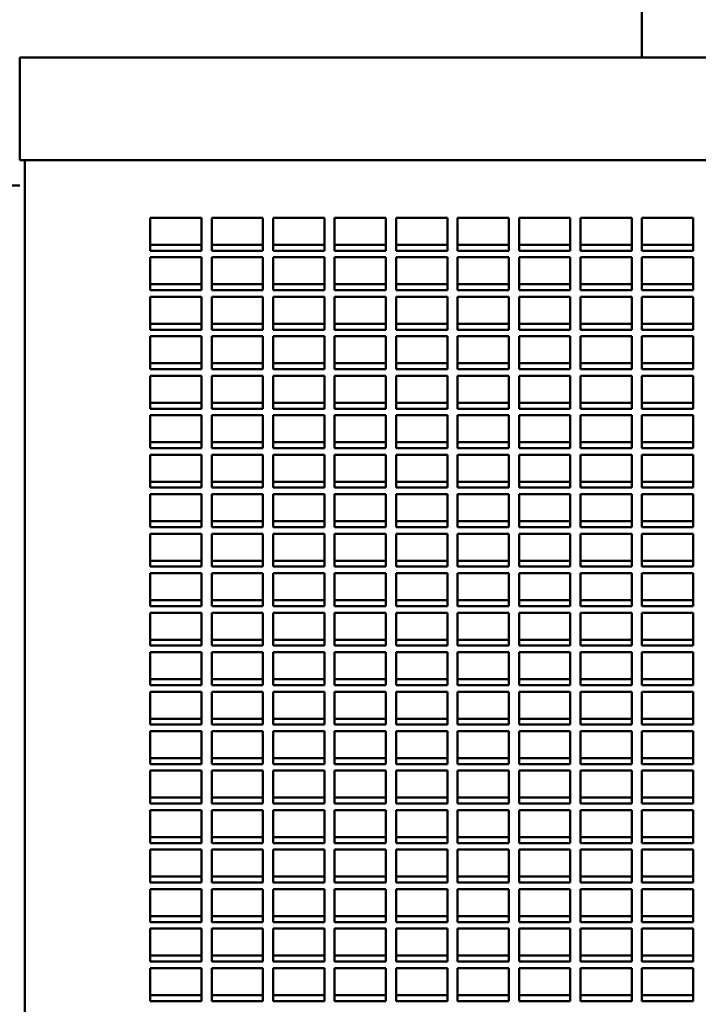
# Model space of a CAD drawing. Header units: millimetres. Extents: x 527 to 1152, y 223 to 965.
# Tile 3 of 6: x 898 to 1030, y 409 to 602. Entities that reach past the tile are written whole.
import ezdxf

# ---------------------------------------------------------------- set-up
doc = ezdxf.new("R2010")
doc.units = ezdxf.units.MM
doc.header["$LTSCALE"] = 4
doc.layers.add('Widoczne (ISO)', color=7, linetype='Continuous', lineweight=50)

msp = doc.modelspace()

# ---------------------------------------------------------------- linework, layer by layer
at = {"layer": 'Widoczne (ISO)'}
for p, q in [((1019.38, 652.26), (1019.38, 594.26)), ((1151.88, 594.26), (897.88, 594.26)), ((897.88, 594.26), (897.88, 574.26)), ((897.88, 574.26), (1151.88, 574.26)), ((898.88, 574.26), (898.88, 300.26)), ((845.96, 569.26), (897.88, 569.26)), ((923.38, 556.56), (923.38, 562.98)), ((923.38, 562.98), (933.38, 562.98)), ((933.38, 562.98), (933.38, 556.56)), ((935.38, 556.56), (935.38, 562.98)), ((935.38, 562.98), (945.38, 562.98)), ((945.38, 562.98), (945.38, 556.56)), ((947.38, 556.56), (947.38, 562.98)), ((947.38, 562.98), (957.38, 562.98)), ((957.38, 562.98), (957.38, 556.56)), ((959.38, 556.56), (959.38, 562.98)), ((959.38, 562.98), (969.38, 562.98)), ((969.38, 562.98), (969.38, 556.56)), ((971.38, 556.56), (971.38, 562.98)), ((971.38, 562.98), (981.38, 562.98)), ((981.38, 562.98), (981.38, 556.56)), ((983.38, 556.56), (983.38, 562.98)), ((983.38, 562.98), (993.38, 562.98)), ((993.38, 562.98), (993.38, 556.56)), ((995.38, 556.56), (995.38, 562.98)), ((995.38, 562.98), (1005.38, 562.98)), ((1005.38, 562.98), (1005.38, 556.56)), ((1007.38, 556.56), (1007.38, 562.98)), ((1007.38, 562.98), (1017.38, 562.98)), ((1017.38, 562.98), (1017.38, 556.56)), ((1019.38, 556.56), (1019.38, 562.98)), ((1019.38, 562.98), (1029.38, 562.98)), ((1029.38, 562.98), (1029.38, 556.56)), ((923.38, 557.71), (933.38, 557.71)), ((933.38, 556.56), (923.38, 556.56)), ((935.38, 557.71), (945.38, 557.71)), ((945.38, 556.56), (935.38, 556.56)), ((947.38, 557.71), (957.38, 557.71)), ((957.38, 556.56), (947.38, 556.56)), ((959.38, 557.71), (969.38, 557.71)), ((969.38, 556.56), (959.38, 556.56)), ((971.38, 557.71), (981.38, 557.71)), ((981.38, 556.56), (971.38, 556.56)), ((983.38, 557.71), (993.38, 557.71)), ((993.38, 556.56), (983.38, 556.56)), ((995.38, 557.71), (1005.38, 557.71)), ((1005.38, 556.56), (995.38, 556.56)), ((1007.38, 557.71), (1017.38, 557.71)), ((1017.38, 556.56), (1007.38, 556.56)), ((1019.38, 557.71), (1029.38, 557.71)), ((1029.38, 556.56), (1019.38, 556.56)), ((923.38, 548.84), (923.38, 555.27)), ((923.38, 555.27), (933.38, 555.27)), ((933.38, 555.27), (933.38, 548.84)), ((935.38, 548.84), (935.38, 555.27)), ((935.38, 555.27), (945.38, 555.27)), ((945.38, 555.27), (945.38, 548.84)), ((947.38, 548.84), (947.38, 555.27)), ((947.38, 555.27), (957.38, 555.27)), ((957.38, 555.27), (957.38, 548.84)), ((959.38, 548.84), (959.38, 555.27)), ((959.38, 555.27), (969.38, 555.27)), ((969.38, 555.27), (969.38, 548.84)), ((971.38, 548.84), (971.38, 555.27)), ((971.38, 555.27), (981.38, 555.27)), ((981.38, 555.27), (981.38, 548.84)), ((983.38, 548.84), (983.38, 555.27)), ((983.38, 555.27), (993.38, 555.27)), ((993.38, 555.27), (993.38, 548.84)), ((995.38, 548.84), (995.38, 555.27)), ((995.38, 555.27), (1005.38, 555.27)), ((1005.38, 555.27), (1005.38, 548.84)), ((1007.38, 548.84), (1007.38, 555.27)), ((1007.38, 555.27), (1017.38, 555.27)), ((1017.38, 555.27), (1017.38, 548.84)), ((1019.38, 548.84), (1019.38, 555.27)), ((1019.38, 555.27), (1029.38, 555.27)), ((1029.38, 555.27), (1029.38, 548.84)), ((923.38, 549.99), (933.38, 549.99)), ((933.38, 548.84), (923.38, 548.84)), ((935.38, 549.99), (945.38, 549.99)), ((945.38, 548.84), (935.38, 548.84)), ((947.38, 549.99), (957.38, 549.99)), ((957.38, 548.84), (947.38, 548.84)), ((959.38, 549.99), (969.38, 549.99)), ((969.38, 548.84), (959.38, 548.84)), ((971.38, 549.99), (981.38, 549.99)), ((981.38, 548.84), (971.38, 548.84)), ((983.38, 549.99), (993.38, 549.99)), ((993.38, 548.84), (983.38, 548.84)), ((995.38, 549.99), (1005.38, 549.99)), ((1005.38, 548.84), (995.38, 548.84)), ((1007.38, 549.99), (1017.38, 549.99)), ((1017.38, 548.84), (1007.38, 548.84)), ((1019.38, 549.99), (1029.38, 549.99)), ((1029.38, 548.84), (1019.38, 548.84)), ((923.38, 541.13), (923.38, 547.56)), ((923.38, 547.56), (933.38, 547.56)), ((933.38, 547.56), (933.38, 541.13)), ((935.38, 541.13), (935.38, 547.56)), ((935.38, 547.56), (945.38, 547.56)), ((945.38, 547.56), (945.38, 541.13)), ((947.38, 541.13), (947.38, 547.56)), ((947.38, 547.56), (957.38, 547.56)), ((957.38, 547.56), (957.38, 541.13)), ((959.38, 541.13), (959.38, 547.56)), ((959.38, 547.56), (969.38, 547.56)), ((969.38, 547.56), (969.38, 541.13)), ((971.38, 541.13), (971.38, 547.56)), ((971.38, 547.56), (981.38, 547.56)), ((981.38, 547.56), (981.38, 541.13)), ((983.38, 541.13), (983.38, 547.56)), ((983.38, 547.56), (993.38, 547.56)), ((993.38, 547.56), (993.38, 541.13)), ((995.38, 541.13), (995.38, 547.56)), ((995.38, 547.56), (1005.38, 547.56)), ((1005.38, 547.56), (1005.38, 541.13)), ((1007.38, 541.13), (1007.38, 547.56)), ((1007.38, 547.56), (1017.38, 547.56)), ((1017.38, 547.56), (1017.38, 541.13)), ((1019.38, 541.13), (1019.38, 547.56)), ((1019.38, 547.56), (1029.38, 547.56)), ((1029.38, 547.56), (1029.38, 541.13)), ((923.38, 542.28), (933.38, 542.28)), ((933.38, 541.13), (923.38, 541.13)), ((935.38, 542.28), (945.38, 542.28)), ((945.38, 541.13), (935.38, 541.13)), ((947.38, 542.28), (957.38, 542.28)), ((957.38, 541.13), (947.38, 541.13)), ((959.38, 542.28), (969.38, 542.28)), ((969.38, 541.13), (959.38, 541.13)), ((971.38, 542.28), (981.38, 542.28)), ((981.38, 541.13), (971.38, 541.13)), ((983.38, 542.28), (993.38, 542.28)), ((993.38, 541.13), (983.38, 541.13)), ((995.38, 542.28), (1005.38, 542.28)), ((1005.38, 541.13), (995.38, 541.13)), ((1007.38, 542.28), (1017.38, 542.28)), ((1017.38, 541.13), (1007.38, 541.13)), ((1019.38, 542.28), (1029.38, 542.28)), ((1029.38, 541.13), (1019.38, 541.13)), ((923.38, 533.42), (923.38, 539.84)), ((923.38, 539.84), (933.38, 539.84)), ((933.38, 539.84), (933.38, 533.42)), ((935.38, 533.42), (935.38, 539.84)), ((935.38, 539.84), (945.38, 539.84)), ((945.38, 539.84), (945.38, 533.42)), ((947.38, 533.42), (947.38, 539.84)), ((947.38, 539.84), (957.38, 539.84)), ((957.38, 539.84), (957.38, 533.42)), ((959.38, 533.42), (959.38, 539.84)), ((959.38, 539.84), (969.38, 539.84)), ((969.38, 539.84), (969.38, 533.42)), ((971.38, 533.42), (971.38, 539.84)), ((971.38, 539.84), (981.38, 539.84)), ((981.38, 539.84), (981.38, 533.42)), ((983.38, 533.42), (983.38, 539.84)), ((983.38, 539.84), (993.38, 539.84)), ((993.38, 539.84), (993.38, 533.42)), ((995.38, 533.42), (995.38, 539.84)), ((995.38, 539.84), (1005.38, 539.84)), ((1005.38, 539.84), (1005.38, 533.42)), ((1007.38, 533.42), (1007.38, 539.84)), ((1007.38, 539.84), (1017.38, 539.84)), ((1017.38, 539.84), (1017.38, 533.42)), ((1019.38, 533.42), (1019.38, 539.84)), ((1019.38, 539.84), (1029.38, 539.84)), ((1029.38, 539.84), (1029.38, 533.42)), ((923.38, 534.56), (933.38, 534.56)), ((933.38, 533.42), (923.38, 533.42)), ((935.38, 534.56), (945.38, 534.56)), ((945.38, 533.42), (935.38, 533.42)), ((947.38, 534.56), (957.38, 534.56)), ((957.38, 533.42), (947.38, 533.42)), ((959.38, 534.56), (969.38, 534.56)), ((969.38, 533.42), (959.38, 533.42)), ((971.38, 534.56), (981.38, 534.56)), ((981.38, 533.42), (971.38, 533.42)), ((983.38, 534.56), (993.38, 534.56)), ((993.38, 533.42), (983.38, 533.42)), ((995.38, 534.56), (1005.38, 534.56)), ((1005.38, 533.42), (995.38, 533.42)), ((1007.38, 534.56), (1017.38, 534.56)), ((1017.38, 533.42), (1007.38, 533.42)), ((1019.38, 534.56), (1029.38, 534.56)), ((1029.38, 533.42), (1019.38, 533.42)), ((923.38, 525.7), (923.38, 532.13)), ((923.38, 532.13), (933.38, 532.13)), ((933.38, 532.13), (933.38, 525.7)), ((935.38, 525.7), (935.38, 532.13)), ((935.38, 532.13), (945.38, 532.13)), ((945.38, 532.13), (945.38, 525.7)), ((947.38, 525.7), (947.38, 532.13)), ((947.38, 532.13), (957.38, 532.13)), ((957.38, 532.13), (957.38, 525.7)), ((959.38, 525.7), (959.38, 532.13)), ((959.38, 532.13), (969.38, 532.13)), ((969.38, 532.13), (969.38, 525.7)), ((971.38, 525.7), (971.38, 532.13)), ((971.38, 532.13), (981.38, 532.13)), ((981.38, 532.13), (981.38, 525.7)), ((983.38, 525.7), (983.38, 532.13)), ((983.38, 532.13), (993.38, 532.13)), ((993.38, 532.13), (993.38, 525.7)), ((995.38, 525.7), (995.38, 532.13)), ((995.38, 532.13), (1005.38, 532.13)), ((1005.38, 532.13), (1005.38, 525.7)), ((1007.38, 525.7), (1007.38, 532.13)), ((1007.38, 532.13), (1017.38, 532.13)), ((1017.38, 532.13), (1017.38, 525.7)), ((1019.38, 525.7), (1019.38, 532.13)), ((1019.38, 532.13), (1029.38, 532.13)), ((1029.38, 532.13), (1029.38, 525.7)), ((923.38, 526.85), (933.38, 526.85)), ((933.38, 525.7), (923.38, 525.7)), ((935.38, 526.85), (945.38, 526.85)), ((945.38, 525.7), (935.38, 525.7)), ((947.38, 526.85), (957.38, 526.85)), ((957.38, 525.7), (947.38, 525.7)), ((959.38, 526.85), (969.38, 526.85)), ((969.38, 525.7), (959.38, 525.7)), ((971.38, 526.85), (981.38, 526.85)), ((981.38, 525.7), (971.38, 525.7)), ((983.38, 526.85), (993.38, 526.85)), ((993.38, 525.7), (983.38, 525.7)), ((995.38, 526.85), (1005.38, 526.85)), ((1005.38, 525.7), (995.38, 525.7)), ((1007.38, 526.85), (1017.38, 526.85)), ((1017.38, 525.7), (1007.38, 525.7)), ((1019.38, 526.85), (1029.38, 526.85)), ((1029.38, 525.7), (1019.38, 525.7)), ((923.38, 517.99), (923.38, 524.42)), ((923.38, 524.42), (933.38, 524.42)), ((933.38, 524.42), (933.38, 517.99)), ((935.38, 517.99), (935.38, 524.42)), ((935.38, 524.42), (945.38, 524.42)), ((945.38, 524.42), (945.38, 517.99)), ((947.38, 517.99), (947.38, 524.42)), ((947.38, 524.42), (957.38, 524.42)), ((957.38, 524.42), (957.38, 517.99)), ((959.38, 517.99), (959.38, 524.42)), ((959.38, 524.42), (969.38, 524.42)), ((969.38, 524.42), (969.38, 517.99)), ((971.38, 517.99), (971.38, 524.42)), ((971.38, 524.42), (981.38, 524.42)), ((981.38, 524.42), (981.38, 517.99)), ((983.38, 517.99), (983.38, 524.42)), ((983.38, 524.42), (993.38, 524.42)), ((993.38, 524.42), (993.38, 517.99)), ((995.38, 517.99), (995.38, 524.42)), ((995.38, 524.42), (1005.38, 524.42)), ((1005.38, 524.42), (1005.38, 517.99)), ((1007.38, 517.99), (1007.38, 524.42)), ((1007.38, 524.42), (1017.38, 524.42)), ((1017.38, 524.42), (1017.38, 517.99)), ((1019.38, 517.99), (1019.38, 524.42)), ((1019.38, 524.42), (1029.38, 524.42)), ((1029.38, 524.42), (1029.38, 517.99)), ((923.38, 519.14), (933.38, 519.14)), ((933.38, 517.99), (923.38, 517.99)), ((935.38, 519.14), (945.38, 519.14)), ((945.38, 517.99), (935.38, 517.99)), ((947.38, 519.14), (957.38, 519.14)), ((957.38, 517.99), (947.38, 517.99)), ((959.38, 519.14), (969.38, 519.14)), ((969.38, 517.99), (959.38, 517.99)), ((971.38, 519.14), (981.38, 519.14)), ((981.38, 517.99), (971.38, 517.99)), ((983.38, 519.14), (993.38, 519.14)), ((993.38, 517.99), (983.38, 517.99)), ((995.38, 519.14), (1005.38, 519.14)), ((1005.38, 517.99), (995.38, 517.99)), ((1007.38, 519.14), (1017.38, 519.14)), ((1017.38, 517.99), (1007.38, 517.99)), ((1019.38, 519.14), (1029.38, 519.14)), ((1029.38, 517.99), (1019.38, 517.99)), ((923.38, 510.28), (923.38, 516.7)), ((923.38, 516.7), (933.38, 516.7)), ((933.38, 516.7), (933.38, 510.28)), ((935.38, 510.28), (935.38, 516.7)), ((935.38, 516.7), (945.38, 516.7)), ((945.38, 516.7), (945.38, 510.28)), ((947.38, 510.28), (947.38, 516.7)), ((947.38, 516.7), (957.38, 516.7)), ((957.38, 516.7), (957.38, 510.28)), ((959.38, 510.28), (959.38, 516.7)), ((959.38, 516.7), (969.38, 516.7)), ((969.38, 516.7), (969.38, 510.28)), ((971.38, 510.28), (971.38, 516.7)), ((971.38, 516.7), (981.38, 516.7)), ((981.38, 516.7), (981.38, 510.28)), ((983.38, 510.28), (983.38, 516.7)), ((983.38, 516.7), (993.38, 516.7)), ((993.38, 516.7), (993.38, 510.28)), ((995.38, 510.28), (995.38, 516.7)), ((995.38, 516.7), (1005.38, 516.7)), ((1005.38, 516.7), (1005.38, 510.28)), ((1007.38, 510.28), (1007.38, 516.7)), ((1007.38, 516.7), (1017.38, 516.7)), ((1017.38, 516.7), (1017.38, 510.28)), ((1019.38, 510.28), (1019.38, 516.7)), ((1019.38, 516.7), (1029.38, 516.7)), ((1029.38, 516.7), (1029.38, 510.28)), ((923.38, 511.42), (933.38, 511.42)), ((933.38, 510.28), (923.38, 510.28)), ((935.38, 511.42), (945.38, 511.42)), ((945.38, 510.28), (935.38, 510.28)), ((947.38, 511.42), (957.38, 511.42)), ((957.38, 510.28), (947.38, 510.28)), ((959.38, 511.42), (969.38, 511.42)), ((969.38, 510.28), (959.38, 510.28)), ((971.38, 511.42), (981.38, 511.42)), ((981.38, 510.28), (971.38, 510.28)), ((983.38, 511.42), (993.38, 511.42)), ((993.38, 510.28), (983.38, 510.28)), ((995.38, 511.42), (1005.38, 511.42)), ((1005.38, 510.28), (995.38, 510.28)), ((1007.38, 511.42), (1017.38, 511.42)), ((1017.38, 510.28), (1007.38, 510.28)), ((1019.38, 511.42), (1029.38, 511.42)), ((1029.38, 510.28), (1019.38, 510.28)), ((923.38, 502.56), (923.38, 508.99)), ((923.38, 508.99), (933.38, 508.99)), ((933.38, 508.99), (933.38, 502.56)), ((935.38, 502.56), (935.38, 508.99)), ((935.38, 508.99), (945.38, 508.99)), ((945.38, 508.99), (945.38, 502.56)), ((947.38, 502.56), (947.38, 508.99)), ((947.38, 508.99), (957.38, 508.99)), ((957.38, 508.99), (957.38, 502.56)), ((959.38, 502.56), (959.38, 508.99)), ((959.38, 508.99), (969.38, 508.99)), ((969.38, 508.99), (969.38, 502.56)), ((971.38, 502.56), (971.38, 508.99)), ((971.38, 508.99), (981.38, 508.99)), ((981.38, 508.99), (981.38, 502.56)), ((983.38, 502.56), (983.38, 508.99)), ((983.38, 508.99), (993.38, 508.99)), ((993.38, 508.99), (993.38, 502.56)), ((995.38, 502.56), (995.38, 508.99)), ((995.38, 508.99), (1005.38, 508.99)), ((1005.38, 508.99), (1005.38, 502.56)), ((1007.38, 502.56), (1007.38, 508.99)), ((1007.38, 508.99), (1017.38, 508.99)), ((1017.38, 508.99), (1017.38, 502.56)), ((1019.38, 502.56), (1019.38, 508.99)), ((1019.38, 508.99), (1029.38, 508.99)), ((1029.38, 508.99), (1029.38, 502.56)), ((923.38, 503.71), (933.38, 503.71)), ((933.38, 502.56), (923.38, 502.56)), ((935.38, 503.71), (945.38, 503.71)), ((945.38, 502.56), (935.38, 502.56)), ((947.38, 503.71), (957.38, 503.71)), ((957.38, 502.56), (947.38, 502.56)), ((959.38, 503.71), (969.38, 503.71)), ((969.38, 502.56), (959.38, 502.56)), ((971.38, 503.71), (981.38, 503.71)), ((981.38, 502.56), (971.38, 502.56)), ((983.38, 503.71), (993.38, 503.71)), ((993.38, 502.56), (983.38, 502.56)), ((995.38, 503.71), (1005.38, 503.71)), ((1005.38, 502.56), (995.38, 502.56)), ((1007.38, 503.71), (1017.38, 503.71)), ((1017.38, 502.56), (1007.38, 502.56)), ((1019.38, 503.71), (1029.38, 503.71)), ((1029.38, 502.56), (1019.38, 502.56)), ((923.38, 494.85), (923.38, 501.28)), ((923.38, 501.28), (933.38, 501.28)), ((933.38, 501.28), (933.38, 494.85)), ((935.38, 494.85), (935.38, 501.28)), ((935.38, 501.28), (945.38, 501.28)), ((945.38, 501.28), (945.38, 494.85)), ((947.38, 494.85), (947.38, 501.28)), ((947.38, 501.28), (957.38, 501.28)), ((957.38, 501.28), (957.38, 494.85)), ((959.38, 494.85), (959.38, 501.28)), ((959.38, 501.28), (969.38, 501.28)), ((969.38, 501.28), (969.38, 494.85)), ((971.38, 494.85), (971.38, 501.28)), ((971.38, 501.28), (981.38, 501.28)), ((981.38, 501.28), (981.38, 494.85)), ((983.38, 494.85), (983.38, 501.28)), ((983.38, 501.28), (993.38, 501.28)), ((993.38, 501.28), (993.38, 494.85)), ((995.38, 494.85), (995.38, 501.28)), ((995.38, 501.28), (1005.38, 501.28)), ((1005.38, 501.28), (1005.38, 494.85)), ((1007.38, 494.85), (1007.38, 501.28)), ((1007.38, 501.28), (1017.38, 501.28)), ((1017.38, 501.28), (1017.38, 494.85)), ((1019.38, 494.85), (1019.38, 501.28)), ((1019.38, 501.28), (1029.38, 501.28)), ((1029.38, 501.28), (1029.38, 494.85)), ((923.38, 496), (933.38, 496)), ((933.38, 494.85), (923.38, 494.85)), ((935.38, 496), (945.38, 496)), ((945.38, 494.85), (935.38, 494.85)), ((947.38, 496), (957.38, 496)), ((957.38, 494.85), (947.38, 494.85)), ((959.38, 496), (969.38, 496)), ((969.38, 494.85), (959.38, 494.85)), ((971.38, 496), (981.38, 496)), ((981.38, 494.85), (971.38, 494.85)), ((983.38, 496), (993.38, 496)), ((993.38, 494.85), (983.38, 494.85)), ((995.38, 496), (1005.38, 496)), ((1005.38, 494.85), (995.38, 494.85)), ((1007.38, 496), (1017.38, 496)), ((1017.38, 494.85), (1007.38, 494.85)), ((1019.38, 496), (1029.38, 496)), ((1029.38, 494.85), (1019.38, 494.85)), ((923.38, 487.13), (923.38, 493.56)), ((923.38, 493.56), (933.38, 493.56)), ((933.38, 493.56), (933.38, 487.13)), ((935.38, 487.13), (935.38, 493.56)), ((935.38, 493.56), (945.38, 493.56)), ((945.38, 493.56), (945.38, 487.13)), ((947.38, 487.13), (947.38, 493.56)), ((947.38, 493.56), (957.38, 493.56)), ((957.38, 493.56), (957.38, 487.13)), ((959.38, 487.13), (959.38, 493.56)), ((959.38, 493.56), (969.38, 493.56)), ((969.38, 493.56), (969.38, 487.13)), ((971.38, 487.13), (971.38, 493.56)), ((971.38, 493.56), (981.38, 493.56)), ((981.38, 493.56), (981.38, 487.13)), ((983.38, 487.13), (983.38, 493.56)), ((983.38, 493.56), (993.38, 493.56)), ((993.38, 493.56), (993.38, 487.13)), ((995.38, 487.13), (995.38, 493.56)), ((995.38, 493.56), (1005.38, 493.56)), ((1005.38, 493.56), (1005.38, 487.13)), ((1007.38, 487.13), (1007.38, 493.56)), ((1007.38, 493.56), (1017.38, 493.56)), ((1017.38, 493.56), (1017.38, 487.13)), ((1019.38, 487.13), (1019.38, 493.56)), ((1019.38, 493.56), (1029.38, 493.56)), ((1029.38, 493.56), (1029.38, 487.13)), ((923.38, 488.28), (933.38, 488.28)), ((933.38, 487.13), (923.38, 487.13)), ((935.38, 488.28), (945.38, 488.28)), ((945.38, 487.13), (935.38, 487.13)), ((947.38, 488.28), (957.38, 488.28)), ((957.38, 487.13), (947.38, 487.13)), ((959.38, 488.28), (969.38, 488.28)), ((969.38, 487.13), (959.38, 487.13)), ((971.38, 488.28), (981.38, 488.28)), ((981.38, 487.13), (971.38, 487.13)), ((983.38, 488.28), (993.38, 488.28)), ((993.38, 487.13), (983.38, 487.13)), ((995.38, 488.28), (1005.38, 488.28)), ((1005.38, 487.13), (995.38, 487.13)), ((1007.38, 488.28), (1017.38, 488.28)), ((1017.38, 487.13), (1007.38, 487.13)), ((1019.38, 488.28), (1029.38, 488.28)), ((1029.38, 487.13), (1019.38, 487.13)), ((923.38, 479.42), (923.38, 485.85)), ((923.38, 485.85), (933.38, 485.85)), ((933.38, 485.85), (933.38, 479.42)), ((935.38, 479.42), (935.38, 485.85)), ((935.38, 485.85), (945.38, 485.85)), ((945.38, 485.85), (945.38, 479.42)), ((947.38, 479.42), (947.38, 485.85)), ((947.38, 485.85), (957.38, 485.85)), ((957.38, 485.85), (957.38, 479.42)), ((959.38, 479.42), (959.38, 485.85)), ((959.38, 485.85), (969.38, 485.85)), ((969.38, 485.85), (969.38, 479.42)), ((971.38, 479.42), (971.38, 485.85)), ((971.38, 485.85), (981.38, 485.85)), ((981.38, 485.85), (981.38, 479.42)), ((983.38, 479.42), (983.38, 485.85)), ((983.38, 485.85), (993.38, 485.85)), ((993.38, 485.85), (993.38, 479.42)), ((995.38, 479.42), (995.38, 485.85)), ((995.38, 485.85), (1005.38, 485.85)), ((1005.38, 485.85), (1005.38, 479.42)), ((1007.38, 479.42), (1007.38, 485.85)), ((1007.38, 485.85), (1017.38, 485.85)), ((1017.38, 485.85), (1017.38, 479.42)), ((1019.38, 479.42), (1019.38, 485.85)), ((1019.38, 485.85), (1029.38, 485.85)), ((1029.38, 485.85), (1029.38, 479.42)), ((923.38, 480.57), (933.38, 480.57)), ((933.38, 479.42), (923.38, 479.42)), ((935.38, 480.57), (945.38, 480.57)), ((945.38, 479.42), (935.38, 479.42)), ((947.38, 480.57), (957.38, 480.57)), ((957.38, 479.42), (947.38, 479.42)), ((959.38, 480.57), (969.38, 480.57)), ((969.38, 479.42), (959.38, 479.42)), ((971.38, 480.57), (981.38, 480.57)), ((981.38, 479.42), (971.38, 479.42)), ((983.38, 480.57), (993.38, 480.57)), ((993.38, 479.42), (983.38, 479.42)), ((995.38, 480.57), (1005.38, 480.57)), ((1005.38, 479.42), (995.38, 479.42)), ((1007.38, 480.57), (1017.38, 480.57)), ((1017.38, 479.42), (1007.38, 479.42)), ((1019.38, 480.57), (1029.38, 480.57)), ((1029.38, 479.42), (1019.38, 479.42)), ((923.38, 471.71), (923.38, 478.14)), ((923.38, 478.14), (933.38, 478.14)), ((933.38, 478.14), (933.38, 471.71)), ((935.38, 471.71), (935.38, 478.14)), ((935.38, 478.14), (945.38, 478.14)), ((945.38, 478.14), (945.38, 471.71)), ((947.38, 471.71), (947.38, 478.14)), ((947.38, 478.14), (957.38, 478.14)), ((957.38, 478.14), (957.38, 471.71)), ((959.38, 471.71), (959.38, 478.14)), ((959.38, 478.14), (969.38, 478.14)), ((969.38, 478.14), (969.38, 471.71)), ((971.38, 471.71), (971.38, 478.14)), ((971.38, 478.14), (981.38, 478.14)), ((981.38, 478.14), (981.38, 471.71)), ((983.38, 471.71), (983.38, 478.14)), ((983.38, 478.14), (993.38, 478.14)), ((993.38, 478.14), (993.38, 471.71)), ((995.38, 471.71), (995.38, 478.14)), ((995.38, 478.14), (1005.38, 478.14)), ((1005.38, 478.14), (1005.38, 471.71)), ((1007.38, 471.71), (1007.38, 478.14)), ((1007.38, 478.14), (1017.38, 478.14)), ((1017.38, 478.14), (1017.38, 471.71)), ((1019.38, 471.71), (1019.38, 478.14)), ((1019.38, 478.14), (1029.38, 478.14)), ((1029.38, 478.14), (1029.38, 471.71)), ((923.38, 472.86), (933.38, 472.86)), ((933.38, 471.71), (923.38, 471.71)), ((935.38, 472.86), (945.38, 472.86)), ((945.38, 471.71), (935.38, 471.71)), ((947.38, 472.86), (957.38, 472.86)), ((957.38, 471.71), (947.38, 471.71)), ((959.38, 472.86), (969.38, 472.86)), ((969.38, 471.71), (959.38, 471.71)), ((971.38, 472.86), (981.38, 472.86)), ((981.38, 471.71), (971.38, 471.71)), ((983.38, 472.86), (993.38, 472.86)), ((993.38, 471.71), (983.38, 471.71)), ((995.38, 472.86), (1005.38, 472.86)), ((1005.38, 471.71), (995.38, 471.71)), ((1007.38, 472.86), (1017.38, 472.86)), ((1017.38, 471.71), (1007.38, 471.71)), ((1019.38, 472.86), (1029.38, 472.86)), ((1029.38, 471.71), (1019.38, 471.71)), ((923.38, 463.99), (923.38, 470.42)), ((923.38, 470.42), (933.38, 470.42)), ((933.38, 470.42), (933.38, 463.99)), ((935.38, 463.99), (935.38, 470.42)), ((935.38, 470.42), (945.38, 470.42)), ((945.38, 470.42), (945.38, 463.99)), ((947.38, 463.99), (947.38, 470.42)), ((947.38, 470.42), (957.38, 470.42)), ((957.38, 470.42), (957.38, 463.99)), ((959.38, 463.99), (959.38, 470.42)), ((959.38, 470.42), (969.38, 470.42)), ((969.38, 470.42), (969.38, 463.99)), ((971.38, 463.99), (971.38, 470.42)), ((971.38, 470.42), (981.38, 470.42)), ((981.38, 470.42), (981.38, 463.99)), ((983.38, 463.99), (983.38, 470.42)), ((983.38, 470.42), (993.38, 470.42)), ((993.38, 470.42), (993.38, 463.99)), ((995.38, 463.99), (995.38, 470.42)), ((995.38, 470.42), (1005.38, 470.42)), ((1005.38, 470.42), (1005.38, 463.99)), ((1007.38, 463.99), (1007.38, 470.42)), ((1007.38, 470.42), (1017.38, 470.42)), ((1017.38, 470.42), (1017.38, 463.99)), ((1019.38, 463.99), (1019.38, 470.42)), ((1019.38, 470.42), (1029.38, 470.42)), ((1029.38, 470.42), (1029.38, 463.99)), ((923.38, 465.14), (933.38, 465.14)), ((933.38, 463.99), (923.38, 463.99)), ((935.38, 465.14), (945.38, 465.14)), ((945.38, 463.99), (935.38, 463.99)), ((947.38, 465.14), (957.38, 465.14)), ((957.38, 463.99), (947.38, 463.99)), ((959.38, 465.14), (969.38, 465.14)), ((969.38, 463.99), (959.38, 463.99)), ((971.38, 465.14), (981.38, 465.14)), ((981.38, 463.99), (971.38, 463.99)), ((983.38, 465.14), (993.38, 465.14)), ((993.38, 463.99), (983.38, 463.99)), ((995.38, 465.14), (1005.38, 465.14)), ((1005.38, 463.99), (995.38, 463.99)), ((1007.38, 465.14), (1017.38, 465.14)), ((1017.38, 463.99), (1007.38, 463.99)), ((1019.38, 465.14), (1029.38, 465.14)), ((1029.38, 463.99), (1019.38, 463.99)), ((923.38, 456.28), (923.38, 462.71)), ((923.38, 462.71), (933.38, 462.71)), ((933.38, 462.71), (933.38, 456.28)), ((935.38, 456.28), (935.38, 462.71)), ((935.38, 462.71), (945.38, 462.71)), ((945.38, 462.71), (945.38, 456.28)), ((947.38, 456.28), (947.38, 462.71)), ((947.38, 462.71), (957.38, 462.71)), ((957.38, 462.71), (957.38, 456.28)), ((959.38, 456.28), (959.38, 462.71)), ((959.38, 462.71), (969.38, 462.71)), ((969.38, 462.71), (969.38, 456.28)), ((971.38, 456.28), (971.38, 462.71)), ((971.38, 462.71), (981.38, 462.71)), ((981.38, 462.71), (981.38, 456.28)), ((983.38, 456.28), (983.38, 462.71)), ((983.38, 462.71), (993.38, 462.71)), ((993.38, 462.71), (993.38, 456.28)), ((995.38, 456.28), (995.38, 462.71)), ((995.38, 462.71), (1005.38, 462.71)), ((1005.38, 462.71), (1005.38, 456.28)), ((1007.38, 456.28), (1007.38, 462.71)), ((1007.38, 462.71), (1017.38, 462.71)), ((1017.38, 462.71), (1017.38, 456.28)), ((1019.38, 456.28), (1019.38, 462.71)), ((1019.38, 462.71), (1029.38, 462.71)), ((1029.38, 462.71), (1029.38, 456.28)), ((923.38, 457.43), (933.38, 457.43)), ((933.38, 456.28), (923.38, 456.28)), ((935.38, 457.43), (945.38, 457.43)), ((945.38, 456.28), (935.38, 456.28)), ((947.38, 457.43), (957.38, 457.43)), ((957.38, 456.28), (947.38, 456.28)), ((959.38, 457.43), (969.38, 457.43)), ((969.38, 456.28), (959.38, 456.28)), ((971.38, 457.43), (981.38, 457.43)), ((981.38, 456.28), (971.38, 456.28)), ((983.38, 457.43), (993.38, 457.43)), ((993.38, 456.28), (983.38, 456.28)), ((995.38, 457.43), (1005.38, 457.43)), ((1005.38, 456.28), (995.38, 456.28)), ((1007.38, 457.43), (1017.38, 457.43)), ((1017.38, 456.28), (1007.38, 456.28)), ((1019.38, 457.43), (1029.38, 457.43)), ((1029.38, 456.28), (1019.38, 456.28)), ((923.38, 448.57), (923.38, 455)), ((923.38, 455), (933.38, 455)), ((933.38, 455), (933.38, 448.57)), ((935.38, 448.57), (935.38, 455)), ((935.38, 455), (945.38, 455)), ((945.38, 455), (945.38, 448.57)), ((947.38, 448.57), (947.38, 455)), ((947.38, 455), (957.38, 455)), ((957.38, 455), (957.38, 448.57)), ((959.38, 448.57), (959.38, 455)), ((959.38, 455), (969.38, 455)), ((969.38, 455), (969.38, 448.57)), ((971.38, 448.57), (971.38, 455)), ((971.38, 455), (981.38, 455)), ((981.38, 455), (981.38, 448.57)), ((983.38, 448.57), (983.38, 455)), ((983.38, 455), (993.38, 455)), ((993.38, 455), (993.38, 448.57)), ((995.38, 448.57), (995.38, 455)), ((995.38, 455), (1005.38, 455)), ((1005.38, 455), (1005.38, 448.57)), ((1007.38, 448.57), (1007.38, 455)), ((1007.38, 455), (1017.38, 455)), ((1017.38, 455), (1017.38, 448.57)), ((1019.38, 448.57), (1019.38, 455)), ((1019.38, 455), (1029.38, 455)), ((1029.38, 455), (1029.38, 448.57)), ((923.38, 449.72), (933.38, 449.72)), ((933.38, 448.57), (923.38, 448.57)), ((935.38, 449.72), (945.38, 449.72)), ((945.38, 448.57), (935.38, 448.57)), ((947.38, 449.72), (957.38, 449.72)), ((957.38, 448.57), (947.38, 448.57)), ((959.38, 449.72), (969.38, 449.72)), ((969.38, 448.57), (959.38, 448.57)), ((971.38, 449.72), (981.38, 449.72)), ((981.38, 448.57), (971.38, 448.57)), ((983.38, 449.72), (993.38, 449.72)), ((993.38, 448.57), (983.38, 448.57)), ((995.38, 449.72), (1005.38, 449.72)), ((1005.38, 448.57), (995.38, 448.57)), ((1007.38, 449.72), (1017.38, 449.72)), ((1017.38, 448.57), (1007.38, 448.57)), ((1019.38, 449.72), (1029.38, 449.72)), ((1029.38, 448.57), (1019.38, 448.57)), ((923.38, 440.85), (923.38, 447.28)), ((923.38, 447.28), (933.38, 447.28)), ((933.38, 447.28), (933.38, 440.85)), ((935.38, 440.85), (935.38, 447.28)), ((935.38, 447.28), (945.38, 447.28)), ((945.38, 447.28), (945.38, 440.85)), ((947.38, 440.85), (947.38, 447.28)), ((947.38, 447.28), (957.38, 447.28)), ((957.38, 447.28), (957.38, 440.85)), ((959.38, 440.85), (959.38, 447.28)), ((959.38, 447.28), (969.38, 447.28)), ((969.38, 447.28), (969.38, 440.85)), ((971.38, 440.85), (971.38, 447.28)), ((971.38, 447.28), (981.38, 447.28)), ((981.38, 447.28), (981.38, 440.85)), ((983.38, 440.85), (983.38, 447.28)), ((983.38, 447.28), (993.38, 447.28)), ((993.38, 447.28), (993.38, 440.85)), ((995.38, 440.85), (995.38, 447.28)), ((995.38, 447.28), (1005.38, 447.28)), ((1005.38, 447.28), (1005.38, 440.85)), ((1007.38, 440.85), (1007.38, 447.28)), ((1007.38, 447.28), (1017.38, 447.28)), ((1017.38, 447.28), (1017.38, 440.85)), ((1019.38, 440.85), (1019.38, 447.28)), ((1019.38, 447.28), (1029.38, 447.28)), ((1029.38, 447.28), (1029.38, 440.85)), ((923.38, 442), (933.38, 442)), ((933.38, 440.85), (923.38, 440.85)), ((935.38, 442), (945.38, 442)), ((945.38, 440.85), (935.38, 440.85)), ((947.38, 442), (957.38, 442)), ((957.38, 440.85), (947.38, 440.85)), ((959.38, 442), (969.38, 442)), ((969.38, 440.85), (959.38, 440.85)), ((971.38, 442), (981.38, 442)), ((981.38, 440.85), (971.38, 440.85)), ((983.38, 442), (993.38, 442)), ((993.38, 440.85), (983.38, 440.85)), ((995.38, 442), (1005.38, 442)), ((1005.38, 440.85), (995.38, 440.85)), ((1007.38, 442), (1017.38, 442)), ((1017.38, 440.85), (1007.38, 440.85)), ((1019.38, 442), (1029.38, 442)), ((1029.38, 440.85), (1019.38, 440.85)), ((923.38, 433.14), (923.38, 439.57)), ((923.38, 439.57), (933.38, 439.57)), ((933.38, 439.57), (933.38, 433.14)), ((935.38, 433.14), (935.38, 439.57)), ((935.38, 439.57), (945.38, 439.57)), ((945.38, 439.57), (945.38, 433.14)), ((947.38, 433.14), (947.38, 439.57)), ((947.38, 439.57), (957.38, 439.57)), ((957.38, 439.57), (957.38, 433.14)), ((959.38, 433.14), (959.38, 439.57)), ((959.38, 439.57), (969.38, 439.57)), ((969.38, 439.57), (969.38, 433.14)), ((971.38, 433.14), (971.38, 439.57)), ((971.38, 439.57), (981.38, 439.57)), ((981.38, 439.57), (981.38, 433.14)), ((983.38, 433.14), (983.38, 439.57)), ((983.38, 439.57), (993.38, 439.57)), ((993.38, 439.57), (993.38, 433.14)), ((995.38, 433.14), (995.38, 439.57)), ((995.38, 439.57), (1005.38, 439.57)), ((1005.38, 439.57), (1005.38, 433.14)), ((1007.38, 433.14), (1007.38, 439.57)), ((1007.38, 439.57), (1017.38, 439.57)), ((1017.38, 439.57), (1017.38, 433.14)), ((1019.38, 433.14), (1019.38, 439.57)), ((1019.38, 439.57), (1029.38, 439.57)), ((1029.38, 439.57), (1029.38, 433.14)), ((923.38, 434.29), (933.38, 434.29)), ((933.38, 433.14), (923.38, 433.14)), ((935.38, 434.29), (945.38, 434.29)), ((945.38, 433.14), (935.38, 433.14)), ((947.38, 434.29), (957.38, 434.29)), ((957.38, 433.14), (947.38, 433.14)), ((959.38, 434.29), (969.38, 434.29)), ((969.38, 433.14), (959.38, 433.14)), ((971.38, 434.29), (981.38, 434.29)), ((981.38, 433.14), (971.38, 433.14)), ((983.38, 434.29), (993.38, 434.29)), ((993.38, 433.14), (983.38, 433.14)), ((995.38, 434.29), (1005.38, 434.29)), ((1005.38, 433.14), (995.38, 433.14)), ((1007.38, 434.29), (1017.38, 434.29)), ((1017.38, 433.14), (1007.38, 433.14)), ((1019.38, 434.29), (1029.38, 434.29)), ((1029.38, 433.14), (1019.38, 433.14)), ((923.38, 425.43), (923.38, 431.86)), ((923.38, 431.86), (933.38, 431.86)), ((933.38, 431.86), (933.38, 425.43)), ((935.38, 425.43), (935.38, 431.86)), ((935.38, 431.86), (945.38, 431.86)), ((945.38, 431.86), (945.38, 425.43)), ((947.38, 425.43), (947.38, 431.86)), ((947.38, 431.86), (957.38, 431.86)), ((957.38, 431.86), (957.38, 425.43)), ((959.38, 425.43), (959.38, 431.86)), ((959.38, 431.86), (969.38, 431.86)), ((969.38, 431.86), (969.38, 425.43)), ((971.38, 425.43), (971.38, 431.86)), ((971.38, 431.86), (981.38, 431.86)), ((981.38, 431.86), (981.38, 425.43)), ((983.38, 425.43), (983.38, 431.86)), ((983.38, 431.86), (993.38, 431.86)), ((993.38, 431.86), (993.38, 425.43)), ((995.38, 425.43), (995.38, 431.86)), ((995.38, 431.86), (1005.38, 431.86)), ((1005.38, 431.86), (1005.38, 425.43)), ((1007.38, 425.43), (1007.38, 431.86)), ((1007.38, 431.86), (1017.38, 431.86)), ((1017.38, 431.86), (1017.38, 425.43)), ((1019.38, 425.43), (1019.38, 431.86)), ((1019.38, 431.86), (1029.38, 431.86)), ((1029.38, 431.86), (1029.38, 425.43)), ((923.38, 426.58), (933.38, 426.58)), ((933.38, 425.43), (923.38, 425.43)), ((935.38, 426.58), (945.38, 426.58)), ((945.38, 425.43), (935.38, 425.43)), ((947.38, 426.58), (957.38, 426.58)), ((957.38, 425.43), (947.38, 425.43)), ((959.38, 426.58), (969.38, 426.58)), ((969.38, 425.43), (959.38, 425.43)), ((971.38, 426.58), (981.38, 426.58)), ((981.38, 425.43), (971.38, 425.43)), ((983.38, 426.58), (993.38, 426.58)), ((993.38, 425.43), (983.38, 425.43)), ((995.38, 426.58), (1005.38, 426.58)), ((1005.38, 425.43), (995.38, 425.43)), ((1007.38, 426.58), (1017.38, 426.58)), ((1017.38, 425.43), (1007.38, 425.43)), ((1019.38, 426.58), (1029.38, 426.58)), ((1029.38, 425.43), (1019.38, 425.43)), ((923.38, 417.71), (923.38, 424.14)), ((923.38, 424.14), (933.38, 424.14)), ((933.38, 424.14), (933.38, 417.71)), ((935.38, 417.71), (935.38, 424.14)), ((935.38, 424.14), (945.38, 424.14)), ((945.38, 424.14), (945.38, 417.71)), ((947.38, 417.71), (947.38, 424.14)), ((947.38, 424.14), (957.38, 424.14)), ((957.38, 424.14), (957.38, 417.71)), ((959.38, 417.71), (959.38, 424.14)), ((959.38, 424.14), (969.38, 424.14)), ((969.38, 424.14), (969.38, 417.71)), ((971.38, 417.71), (971.38, 424.14)), ((971.38, 424.14), (981.38, 424.14)), ((981.38, 424.14), (981.38, 417.71)), ((983.38, 417.71), (983.38, 424.14)), ((983.38, 424.14), (993.38, 424.14)), ((993.38, 424.14), (993.38, 417.71)), ((995.38, 417.71), (995.38, 424.14)), ((995.38, 424.14), (1005.38, 424.14)), ((1005.38, 424.14), (1005.38, 417.71)), ((1007.38, 417.71), (1007.38, 424.14)), ((1007.38, 424.14), (1017.38, 424.14)), ((1017.38, 424.14), (1017.38, 417.71)), ((1019.38, 417.71), (1019.38, 424.14)), ((1019.38, 424.14), (1029.38, 424.14)), ((1029.38, 424.14), (1029.38, 417.71)), ((923.38, 418.86), (933.38, 418.86)), ((933.38, 417.71), (923.38, 417.71)), ((935.38, 418.86), (945.38, 418.86)), ((945.38, 417.71), (935.38, 417.71)), ((947.38, 418.86), (957.38, 418.86)), ((957.38, 417.71), (947.38, 417.71)), ((959.38, 418.86), (969.38, 418.86)), ((969.38, 417.71), (959.38, 417.71)), ((971.38, 418.86), (981.38, 418.86)), ((981.38, 417.71), (971.38, 417.71)), ((983.38, 418.86), (993.38, 418.86)), ((993.38, 417.71), (983.38, 417.71)), ((995.38, 418.86), (1005.38, 418.86)), ((1005.38, 417.71), (995.38, 417.71)), ((1007.38, 418.86), (1017.38, 418.86)), ((1017.38, 417.71), (1007.38, 417.71)), ((1019.38, 418.86), (1029.38, 418.86)), ((1029.38, 417.71), (1019.38, 417.71)), ((923.38, 410), (923.38, 416.43)), ((923.38, 416.43), (933.38, 416.43)), ((933.38, 416.43), (933.38, 410)), ((935.38, 410), (935.38, 416.43)), ((935.38, 416.43), (945.38, 416.43)), ((945.38, 416.43), (945.38, 410)), ((947.38, 410), (947.38, 416.43)), ((947.38, 416.43), (957.38, 416.43)), ((957.38, 416.43), (957.38, 410)), ((959.38, 410), (959.38, 416.43)), ((959.38, 416.43), (969.38, 416.43)), ((969.38, 416.43), (969.38, 410)), ((971.38, 410), (971.38, 416.43)), ((971.38, 416.43), (981.38, 416.43)), ((981.38, 416.43), (981.38, 410)), ((983.38, 410), (983.38, 416.43)), ((983.38, 416.43), (993.38, 416.43)), ((993.38, 416.43), (993.38, 410)), ((995.38, 410), (995.38, 416.43)), ((995.38, 416.43), (1005.38, 416.43)), ((1005.38, 416.43), (1005.38, 410)), ((1007.38, 410), (1007.38, 416.43)), ((1007.38, 416.43), (1017.38, 416.43)), ((1017.38, 416.43), (1017.38, 410)), ((1019.38, 410), (1019.38, 416.43)), ((1019.38, 416.43), (1029.38, 416.43)), ((1029.38, 416.43), (1029.38, 410)), ((923.38, 411.15), (933.38, 411.15)), ((933.38, 410), (923.38, 410)), ((935.38, 411.15), (945.38, 411.15)), ((945.38, 410), (935.38, 410)), ((947.38, 411.15), (957.38, 411.15)), ((957.38, 410), (947.38, 410)), ((959.38, 411.15), (969.38, 411.15)), ((969.38, 410), (959.38, 410)), ((971.38, 411.15), (981.38, 411.15)), ((981.38, 410), (971.38, 410)), ((983.38, 411.15), (993.38, 411.15)), ((993.38, 410), (983.38, 410)), ((995.38, 411.15), (1005.38, 411.15)), ((1005.38, 410), (995.38, 410)), ((1007.38, 411.15), (1017.38, 411.15)), ((1017.38, 410), (1007.38, 410)), ((1019.38, 411.15), (1029.38, 411.15)), ((1029.38, 410), (1019.38, 410))]:
    msp.add_line(p, q, dxfattribs=at)

doc.saveas('drawing.dxf')
